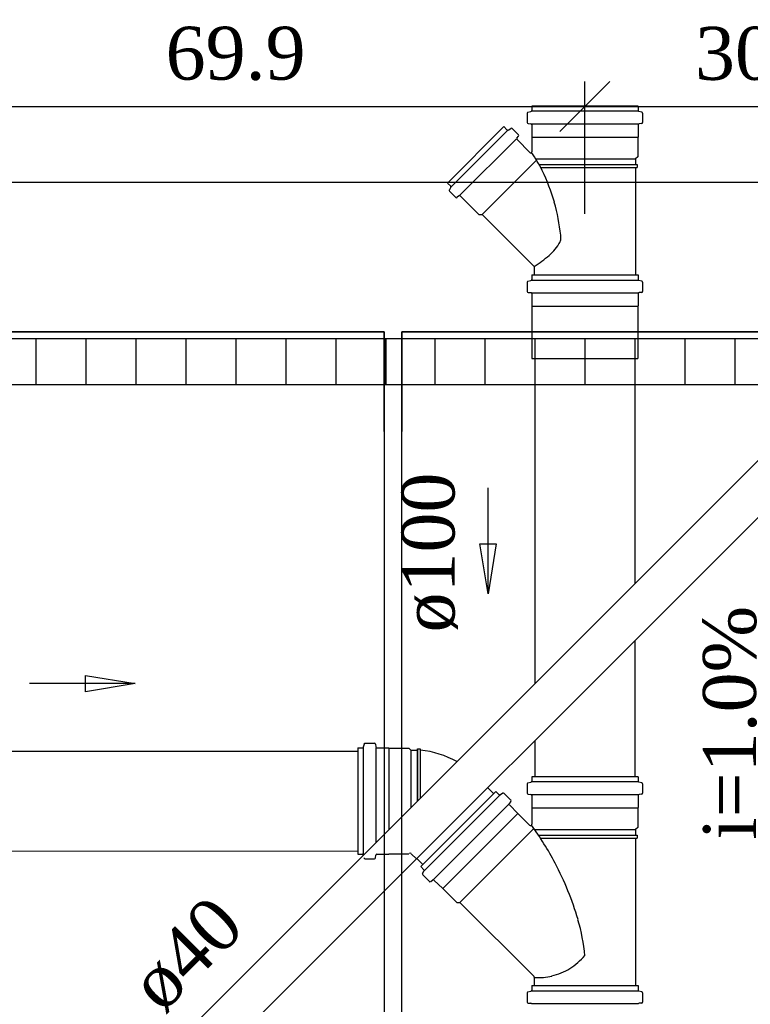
# Model space of a CAD drawing. Header units: millimetres. Extents: x 664 to 730045, y -4 to 80.
# Tile 61 of 78: x 744.79 to 747.71, y 29.67 to 33.61. Entities that reach past the tile are written whole.
import ezdxf

# ---------------------------------------------------------------- set-up
doc = ezdxf.new("R2010")
doc.units = ezdxf.units.MM
doc.header["$MEASUREMENT"] = 0
for name, color, linetype, lineweight in [('Simbolos', 1, 'Continuous', 30), ('Simbolos_int', 1, 'Continuous', 30), ('TQ-Sentido tubo', 7, 'Continuous', 20), ('TQ-Seção tubo', 1, 'Continuous', 30), ('TQ-Textos tubo', 7, 'Continuous', 20)]:
    doc.layers.add(name, color=color, linetype=linetype, lineweight=lineweight)
doc.styles.add('TimesNewRoman', font='times.ttf')
doc.dimstyles.get("Standard").update_dxf_attribs({"dimtxt": 0.18, "dimasz": 0.18, "dimexe": 0.18, "dimexo": 0.0625, "dimgap": 0.09, "dimtad": 0, "dimtih": 1, "dimtoh": 1, "dimdec": 4, "dimzin": 0, "dimdsep": 46, "dimtxsty": 'Standard', "dimcen": 0.09, "dimadec": 0, "dimazin": 0, "dimtfac": 1, "dimtdec": 4, "dimtofl": 0, "dimtmove": 0, "dimatfit": 3, "dimfxl": 0, "dimtolj": 1, "dimtzin": 0, "dimarcsym": 0})
doc.dimstyles.new('UM_25.000000', dxfattribs={"dimtxt": 0.18, "dimasz": 0.2, "dimexe": 0.1, "dimexo": 0.2, "dimgap": 0, "dimtad": 1, "dimtih": 1, "dimtoh": 1, "dimdec": 1, "dimlfac": 25, "dimzin": 0, "dimdsep": 46, "dimtxsty": 'Standard', "dimblk": 'CLOSED', "dimblk1": 'CLOSED', "dimblk2": 'CLOSED', "dimcen": 0.09, "dimdle": 0.1, "dimadec": 1, "dimazin": 2, "dimtfac": 1, "dimtdec": 4, "dimtofl": 0, "dimtmove": 0, "dimatfit": 3, "dimldrblk": 'CLOSED', "dimfxl": 0, "dimtolj": 1, "dimarcsym": 0})

# ---------------------------------------------------------------- blocks, each defined once
blk = doc.blocks.new('_OBLIQUE')
at = {"color": 0, "linetype": 'ByBlock', "lineweight": -2}
blk.add_line((-0.5, -0.5), (0.5, 0.5), dxfattribs=at)
blk = doc.blocks.new('*D55')
at = {"color": 0, "linetype": 'Continuous', "lineweight": -2}
for p, q in [((744.2571, 32.4438), (744.2571, 33.3655)), ((747.0521, 32.8359), (747.0521, 33.3655)), ((744.1571, 33.2655), (747.1521, 33.2655))]:
    blk.add_line(p, q, dxfattribs=at)
at = {"layer": 'Defpoints', "color": 0}
for p in [(747.0521, 33.2655), (747.0521, 32.6359), (744.2571, 32.2438)]:
    blk.add_point(p, dxfattribs=at)
at = {"color": 0, "lineweight": -2, "xscale": 0.2, "yscale": 0.2, "zscale": 0.2, "rotation": 180}
blk.add_blockref('_OBLIQUE', (744.2571, 33.2655), dxfattribs=at)
at = {"color": 0, "lineweight": -2, "xscale": 0.2, "yscale": 0.2, "zscale": 0.2}
blk.add_blockref('_OBLIQUE', (747.0521, 33.2655), dxfattribs=at)
at = {"color": 7, "insert": (745.6546, 33.4773), "char_height": 0.2118, "attachment_point": 5, "rotation": 0.0057, "style": 'TimesNewRoman'}
blk.add_mtext('\\A1;69.9', dxfattribs=at)
blk = doc.blocks.new('*D56')
at = {"color": 0, "linetype": 'Continuous', "lineweight": -2}
for p, q in [((747.0521, 32.8359), (747.0521, 33.3655)), ((748.2531, 32.4438), (748.2531, 33.3655)), ((746.9521, 33.2655), (748.3531, 33.2655))]:
    blk.add_line(p, q, dxfattribs=at)
at = {"layer": 'Defpoints', "color": 0}
for p in [(748.2531, 33.2655), (747.0521, 32.6359), (748.2531, 32.2438)]:
    blk.add_point(p, dxfattribs=at)
at = {"color": 0, "lineweight": -2, "xscale": 0.2, "yscale": 0.2, "zscale": 0.2, "rotation": 180}
blk.add_blockref('_OBLIQUE', (747.0521, 33.2655), dxfattribs=at)
at = {"color": 0, "lineweight": -2, "xscale": 0.2, "yscale": 0.2, "zscale": 0.2}
blk.add_blockref('_OBLIQUE', (748.2531, 33.2655), dxfattribs=at)
at = {"color": 7, "insert": (747.6526, 33.4773), "char_height": 0.2118, "attachment_point": 5, "rotation": 0.0057, "style": 'TimesNewRoman'}
blk.add_mtext('\\A1;30', dxfattribs=at)

msp = doc.modelspace()

# ---------------------------------------------------------------- linework, layer by layer
at = {"color": 7}
for p, q in [((730.0771, 32.9638), (750.1871, 32.9638)), ((742.2651, 32.3638), (746.2491, 32.3638)), ((746.2491, 32.3638), (742.2651, 32.3638)), ((746.2491, 32.3638), (746.2491, 27.0728)), ((746.2491, 31.9648), (746.2491, 32.3638)), ((746.3201, 32.3638), (750.1871, 32.3638)), ((746.3201, 27.0728), (746.3201, 32.3638)), ((750.1871, 32.3638), (746.3201, 32.3638)), ((746.3201, 32.3638), (746.3201, 31.9648))]:
    msp.add_line(p, q, dxfattribs=at)
at = {"color": 1}
for p, q in [((746.2571, 32.3358), (742.2571, 32.3358)), ((744.8571, 32.1518), (744.8571, 32.3358)), ((745.0571, 32.1518), (745.0571, 32.3358)), ((745.2571, 32.1518), (745.2571, 32.3358)), ((745.4571, 32.1518), (745.4571, 32.3358)), ((745.6571, 32.1518), (745.6571, 32.3358)), ((745.8571, 32.1518), (745.8571, 32.3358)), ((746.0571, 32.1518), (746.0571, 32.3358)), ((750.2531, 32.3359), (746.2531, 32.3357)), ((746.2531, 32.1517), (746.2531, 32.3357)), ((746.2571, 32.1518), (746.2571, 32.3358)), ((746.4531, 32.1517), (746.4531, 32.3357)), ((746.6531, 32.1517), (746.6531, 32.3357)), ((746.8531, 32.1517), (746.8531, 32.3357)), ((747.0531, 32.1517), (747.0531, 32.3357)), ((747.2531, 32.1518), (747.2531, 32.3358)), ((747.4531, 32.1518), (747.4531, 32.3358)), ((747.6531, 32.1518), (747.6531, 32.3358)), ((746.2571, 32.1518), (742.2571, 32.1518)), ((750.2531, 32.1519), (746.2531, 32.1517))]:
    msp.add_line(p, q, dxfattribs=at)
at = {"layer": 'Simbolos'}
for p, q in [((747.2651, 33.2679), (746.8391, 33.2679)), ((746.8391, 33.2679), (746.8391, 33.2499)), ((747.2651, 33.2679), (747.2651, 33.2499)), ((746.8211, 33.2389), (746.8211, 33.2019)), ((746.8241, 33.2429), (746.8361, 33.2459)), ((747.2801, 33.2429), (747.2681, 33.2459)), ((747.2831, 33.2389), (747.2831, 33.2019)), ((746.7281, 33.1858), (746.5021, 32.9598)), ((746.7281, 33.1858), (746.7401, 33.1728)), ((746.8251, 33.1979), (746.8351, 33.1969)), ((746.8391, 33.1929), (746.8391, 33.1439)), ((747.2651, 33.1929), (747.2651, 33.1439)), ((747.2791, 33.1979), (747.2691, 33.1969)), ((746.7451, 33.1718), (746.7561, 33.1778)), ((746.7611, 33.1778), (746.7861, 33.1528)), ((746.7801, 33.1398), (746.7861, 33.1478)), ((746.8391, 33.1439), (746.8401, 33.1429)), ((746.8401, 33.1429), (746.8401, 33.0839)), ((747.2651, 33.1439), (747.2641, 33.1429)), ((747.2641, 33.1429), (747.2641, 33.0639)), ((746.7801, 33.1348), (746.8331, 33.0809)), ((747.2641, 33.0639), (747.2551, 33.0559)), ((747.2551, 33.0559), (747.2551, 33.0339)), ((747.2551, 33.0339), (747.2611, 33.0339)), ((747.2611, 33.0339), (747.2611, 33.0219)), ((747.2551, 33.0219), (747.2551, 32.5919)), ((747.2551, 33.0219), (747.2611, 33.0219)), ((746.5021, 32.9598), (746.5151, 32.9478)), ((746.5161, 32.9428), (746.5101, 32.9318)), ((746.5101, 32.9268), (746.5351, 32.9018)), ((746.5481, 32.9078), (746.5401, 32.9018)), ((746.5531, 32.9078), (746.6281, 32.8338)), ((746.6281, 32.8338), (746.6411, 32.8338)), ((746.6411, 32.8338), (746.8491, 32.6259)), ((746.8391, 32.5919), (746.8391, 32.5739)), ((746.8391, 32.5919), (747.2651, 32.5919)), ((746.8491, 32.6259), (746.8491, 32.5919)), ((747.2651, 32.5919), (747.2651, 32.5739)), ((746.8211, 32.5629), (746.8211, 32.5259)), ((746.8241, 32.5669), (746.8361, 32.5699)), ((747.2801, 32.5669), (747.2681, 32.5699)), ((747.2831, 32.5629), (747.2831, 32.5259)), ((746.8251, 32.5219), (746.8351, 32.5209)), ((746.8391, 32.5169), (746.8391, 32.4679)), ((747.2651, 32.5169), (747.2651, 32.4679)), ((747.2791, 32.5219), (747.2691, 32.5209)), ((746.8391, 32.4679), (746.8401, 32.4669)), ((746.8401, 32.4669), (746.8401, 32.2579)), ((747.2651, 32.4679), (747.2641, 32.4669)), ((747.2641, 32.4669), (747.2641, 32.2579)), ((746.1441, 30.6994), (746.1621, 30.6994)), ((746.1441, 30.6994), (746.1441, 30.2734)), ((746.1691, 30.7144), (746.1651, 30.7024)), ((746.1721, 30.7174), (746.2101, 30.7174)), ((746.2141, 30.7134), (746.2151, 30.7034)), ((746.2191, 30.6994), (746.2671, 30.6994)), ((746.2671, 30.6994), (746.2681, 30.6984)), ((746.2681, 30.6984), (746.3471, 30.6984)), ((746.3471, 30.6984), (746.3561, 30.6894)), ((746.3561, 30.6894), (746.3811, 30.6894)), ((746.3811, 30.6894), (746.3821, 30.6954)), ((746.3811, 30.6894), (746.3811, 30.4864)), ((746.3821, 30.6954), (746.3931, 30.6954)), ((746.3941, 30.6894), (746.3931, 30.6954)), ((747.2651, 30.5837), (746.8391, 30.5837)), ((746.8391, 30.5837), (746.8391, 30.5657)), ((747.2651, 30.5837), (747.2651, 30.5657)), ((746.8211, 30.5547), (746.8211, 30.5177)), ((746.8241, 30.5587), (746.8361, 30.5617)), ((747.2801, 30.5587), (747.2681, 30.5617)), ((747.2831, 30.5547), (747.2831, 30.5177)), ((746.6961, 30.5247), (746.3951, 30.2237)), ((746.6961, 30.5247), (746.7091, 30.5117)), ((746.7241, 30.5177), (746.7141, 30.5117)), ((746.7291, 30.5167), (746.7561, 30.4897)), ((746.8251, 30.5137), (746.8351, 30.5127)), ((746.8391, 30.5087), (746.8391, 30.4597)), ((747.2651, 30.5087), (747.2651, 30.4597)), ((747.2791, 30.5137), (747.2691, 30.5127)), ((746.7561, 30.4847), (746.7491, 30.4767)), ((746.7501, 30.4717), (746.7841, 30.4367)), ((746.7841, 30.4367), (746.7841, 30.4357)), ((746.7841, 30.4357), (746.8301, 30.3897)), ((746.8391, 30.4597), (746.8401, 30.4587)), ((746.8401, 30.4587), (746.8401, 30.3937)), ((747.2651, 30.4597), (747.2641, 30.4587)), ((747.2641, 30.4587), (747.2641, 30.3797)), ((747.2641, 30.3797), (747.2551, 30.3717)), ((747.2551, 30.3717), (747.2551, 30.3497)), ((747.2551, 30.3497), (747.2611, 30.3497)), ((747.2611, 30.3497), (747.2611, 30.3377)), ((747.2551, 30.3377), (747.2551, 29.7477)), ((747.2551, 30.3377), (747.2611, 30.3377)), ((746.1441, 30.2734), (746.1621, 30.2734)), ((746.1655, 30.2693), (746.1651, 30.2704)), ((746.2141, 30.2594), (746.2151, 30.2694)), ((746.2191, 30.2734), (746.2671, 30.2734)), ((746.2671, 30.2734), (746.2681, 30.2744)), ((746.2681, 30.2744), (746.3471, 30.2744)), ((746.3471, 30.2744), (746.3481, 30.2754)), ((746.3571, 30.2754), (746.3781, 30.2544)), ((746.1721, 30.2554), (746.2101, 30.2554)), ((746.3951, 30.2237), (746.4081, 30.2107)), ((746.4021, 30.1957), (746.4081, 30.2057)), ((746.4031, 30.1907), (746.4301, 30.1637)), ((746.4351, 30.1637), (746.4431, 30.1707)), ((746.4481, 30.1697), (746.4831, 30.1357)), ((746.4831, 30.1357), (746.4841, 30.1357)), ((746.4841, 30.1357), (746.5401, 30.0797)), ((746.5401, 30.0797), (746.5521, 30.0797)), ((746.5521, 30.0797), (746.8471, 29.7857)), ((746.8491, 29.7817), (746.8491, 29.7477)), ((746.8491, 29.7807), (746.8491, 29.7477)), ((746.8211, 29.7187), (746.8211, 29.6817)), ((746.8241, 29.7227), (746.8361, 29.7257)), ((746.8391, 29.7477), (746.8391, 29.7297)), ((746.8391, 29.7477), (747.2651, 29.7477)), ((747.2651, 29.7477), (747.2651, 29.7297)), ((747.2801, 29.7227), (747.2681, 29.7257)), ((747.2831, 29.7187), (747.2831, 29.6817)), ((746.8251, 29.6777), (746.8351, 29.6767)), ((747.2791, 29.6777), (747.2691, 29.6767))]:
    msp.add_line(p, q, dxfattribs=at)
for centre, radius, start, end in [((746.8251, 33.2389), 0.004, 105.007, 179.993), ((746.8351, 33.2499), 0.004, 285.007, 0.0066), ((747.2691, 33.2499), 0.004, 179.993, 255.007), ((747.2791, 33.2389), 0.004, 0.0066, 75.0067), ((746.8251, 33.2019), 0.004, 179.993, 265.007), ((746.8351, 33.1929), 0.004, 0.0066, 85.0069), ((747.2691, 33.1929), 0.004, 95.0063, 179.993), ((747.2791, 33.2019), 0.004, 275.007, 0.0066), ((746.7431, 33.1758), 0.004, 225.006, 300.006), ((746.7581, 33.1748), 0.004, 45.0068, 120.007), ((746.7831, 33.1498), 0.004, 320.007, 45.0068), ((746.7831, 33.1368), 0.004, 140.007, 225.007), ((746.8361, 33.0839), 0.004, 225.007, 0.0066), ((746.4461, 32.8008), 0.4827, 25.6334, 35.539), ((746.1231, 32.6458), 0.8411, 16.4183, 25.6334), ((746.5121, 32.9448), 0.004, 330.007, 45.0068), ((746.5131, 32.9298), 0.004, 150.007, 225.006), ((746.5511, 32.9048), 0.004, 45.0068, 130.007), ((746.5381, 32.9048), 0.004, 225.007, 310.007), ((746.1241, 32.6568), 0.8367, 6.4384, 15.6779), ((746.6411, 32.7448), 0.315, 357.757, 1.1645), ((746.7661, 32.8298), 0.2147, 311.837, 330.261), ((746.9301, 32.7359), 0.0253, 331.073, 352.19), ((746.6031, 33.0238), 0.4677, 301.743, 310.894), ((746.3661, 33.3768), 0.8929, 302.767, 302.805), ((746.8251, 32.5629), 0.004, 105.007, 179.993), ((746.8351, 32.5739), 0.004, 285.007, 0.0066), ((747.2691, 32.5739), 0.004, 179.993, 255.007), ((747.2791, 32.5629), 0.004, 0.0066, 75.0066), ((746.8251, 32.5259), 0.004, 179.993, 265.007), ((746.8351, 32.5169), 0.004, 0.0066, 85.0066), ((747.2691, 32.5169), 0.004, 95.0066, 179.993), ((747.2791, 32.5259), 0.004, 275.007, 0.0066), ((746.1621, 30.7034), 0.004, 270, 345), ((746.1721, 30.7134), 0.004, 90, 165), ((746.2101, 30.7134), 0.004, 5.0001, 90), ((746.2191, 30.7034), 0.004, 185, 270), ((746.3531, 30.3034), 0.3888, 61.2265, 83.9013), ((746.8251, 30.5547), 0.004, 105, 180), ((746.8351, 30.5657), 0.004, 285, 0.0001), ((747.2691, 30.5657), 0.004, 180, 255), ((747.2791, 30.5547), 0.004, 0.0001, 75.0002), ((746.7121, 30.5147), 0.004, 225, 300), ((746.7261, 30.5137), 0.004, 45.0002, 120), ((746.8251, 30.5177), 0.004, 180, 265), ((746.8351, 30.5087), 0.004, 0.0001, 85.0004), ((747.2691, 30.5087), 0.004, 94.9998, 180), ((747.2791, 30.5177), 0.004, 275, 0.0001), ((746.7521, 30.4737), 0.004, 140, 225), ((746.7531, 30.4877), 0.004, 320, 45.0002), ((746.8341, 30.3937), 0.006, 225, 0.0001), ((745.8381, 29.6617), 1.2371, 27.7401, 36.056), ((746.1621, 30.2694), 0.004, 14.9999, 90), ((746.2191, 30.2694), 0.004, 90, 175), ((746.3531, 30.2714), 0.006, 45, 135), ((746.1721, 30.2594), 0.004, 195, 270), ((746.2101, 30.2594), 0.004, 270, 355), ((745.8381, 29.6617), 1.2371, 16.4333, 27.7401), ((746.4061, 30.1937), 0.004, 150, 225), ((746.4051, 30.2077), 0.004, 330, 45.0002), ((746.4321, 30.1667), 0.004, 225, 310), ((746.4461, 30.1677), 0.004, 45.0002, 130), ((746.2961, 29.7957), 0.7593, 5.4138, 16.4621), ((746.8331, 30.0577), 0.2895, 303.304, 319.023), ((746.8541, 30.0487), 0.2707, 284.103, 300.733), ((746.8431, 29.7807), 0.006, 0.0001, 45.0001), ((746.9041, 30.0597), 0.2837, 258.722, 259.429), ((746.8701, 29.9837), 0.2043, 264.938, 284.103), ((746.8251, 29.7187), 0.004, 105.007, 179.993), ((746.8351, 29.7297), 0.004, 285.007, 0.0066), ((747.2691, 29.7297), 0.004, 179.993, 255.007), ((747.2791, 29.7187), 0.004, 0.0066, 75.0066), ((746.8251, 29.6817), 0.004, 179.993, 265.007), ((746.8351, 29.6727), 0.004, 0.0066, 85.0066), ((747.2691, 29.6727), 0.004, 95.0066, 179.993), ((747.2791, 29.6817), 0.004, 275.007, 0.0066)]:
    msp.add_arc(centre, radius, start, end, dxfattribs=at)
at = {"layer": 'Simbolos_int'}
for p, q in [((747.2651, 33.2469), (746.8391, 33.2469)), ((747.2651, 33.1959), (746.8391, 33.1959)), ((746.7431, 33.1708), (746.5171, 32.9448)), ((746.8401, 33.1429), (747.2641, 33.1429)), ((746.7771, 33.1358), (746.5521, 32.9108)), ((746.8591, 33.0519), (746.6411, 32.8338)), ((746.8561, 33.0559), (747.2551, 33.0559)), ((746.8691, 33.0339), (747.2551, 33.0339)), ((746.8751, 33.0219), (747.2551, 33.0219)), ((746.8491, 32.5919), (747.2551, 32.5919)), ((746.8391, 32.5709), (747.2651, 32.5709)), ((746.8391, 32.5199), (747.2651, 32.5199)), ((746.8401, 32.4669), (747.2641, 32.4669)), ((746.8401, 32.2579), (747.2641, 32.2579)), ((746.1651, 30.6994), (746.1651, 30.2734)), ((746.2151, 30.6994), (746.2151, 30.3189)), ((746.2671, 30.6994), (746.2671, 30.371)), ((746.3561, 30.6894), (746.3561, 30.46)), ((746.3821, 30.6954), (746.3821, 30.4864)), ((746.3931, 30.6954), (746.3931, 30.497)), ((746.3781, 30.2544), (746.6651, 30.5414)), ((747.2651, 30.5627), (746.8391, 30.5627)), ((746.7111, 30.5097), (746.4101, 30.2087)), ((747.2651, 30.5117), (746.8391, 30.5117)), ((746.7471, 30.4737), (746.4461, 30.1727)), ((746.4831, 30.1357), (746.7841, 30.4367)), ((746.4841, 30.1357), (746.7841, 30.4357)), ((746.8401, 30.4587), (747.2641, 30.4587)), ((746.5521, 30.0797), (746.8481, 30.3757)), ((746.8511, 30.3717), (747.2551, 30.3717)), ((746.8651, 30.3497), (747.2551, 30.3497)), ((746.8741, 30.3377), (747.2551, 30.3377)), ((746.8391, 29.7267), (747.2651, 29.7267)), ((746.8491, 29.7477), (747.2551, 29.7477)), ((746.8491, 29.7477), (747.2551, 29.7477)), ((746.8391, 29.6757), (747.2651, 29.6757))]:
    msp.add_line(p, q, dxfattribs=at)
at = {"layer": 'TQ-Seção tubo'}
for p, q in [((746.8521, 32.2579), (746.8521, 30.9561)), ((747.2521, 32.2579), (747.2521, 31.3562)), ((748.1041, 32.2084), (742.8031, 26.9062)), ((748.2181, 32.0952), (742.9161, 26.793)), ((747.2521, 31.1291), (747.2521, 30.5837)), ((746.8521, 30.7291), (746.8521, 30.5837)), ((742.8123, 30.6857), (746.1441, 30.6863)), ((746.6631, 30.5393), (746.6871, 30.5156)), ((742.6811, 30.2856), (746.1441, 30.2863)), ((746.3801, 30.2565), (746.4041, 30.2328))]:
    msp.add_line(p, q, dxfattribs=at)

# ---------------------------------------------------------------- texts
at = {"layer": 'TQ-Textos tubo', "char_height": 0.2118, "line_spacing_factor": 0.798, "style": 'TimesNewRoman'}
for s, insert, width, attachment_point, rotation in [('ø100', (746.5439, 31.4809), 1.193706, 8, 90.0002), ('i=1.0%', (747.7409, 30.7997), 1.741303, 8, 90.0002), ('ø40', (745.3697, 29.6232), 0.895279, 7, 45.0001)]:
    msp.add_mtext(s, dxfattribs=dict(at, insert=insert, width=width, attachment_point=attachment_point, rotation=rotation))

# ---------------------------------------------------------------- dimensions: what is measured, and where the dimension line sits
at = {"linetype": 'Continuous'}
for base, p1, p2, picture, middle in [((747.0521, 33.2655), (744.2571, 32.2438), (747.0521, 32.6359), '*D55', (745.6546, 33.4773)), ((748.2531, 33.2655), (747.0521, 32.6359), (748.2531, 32.2438), '*D56', (747.6526, 33.4773))]:
    dim = msp.add_linear_dim(base=base, p1=p1, p2=p2, dimstyle='UM_25.000000', override={"dimtxt": 0.2118, "dimasz": 0.2, "dimexe": 0.1, "dimexo": 0.2, "dimtad": 1, "dimtih": 0, "dimtoh": 0, "dimdec": 1, "dimlfac": 25, "dimzin": 8, "dimtxsty": 'TimesNewRoman', "dimblk": 'OBLIQUE', "dimblk1": 'OBLIQUE', "dimblk2": 'OBLIQUE', "dimsah": 1, "dimdle": 0.1, "dimse1": 0, "dimse2": 0, "dimclrt": 7, "dimadec": 1, "dimazin": 3, "dimtmove": 2, "dimldrblk": 'OBLIQUE'}, dxfattribs=at)
    dim.commit()
    dim.dimension.update_dxf_attribs({"geometry": picture, "text_midpoint": middle, "dimtype": 160, "text_rotation": 0.0057})

# ---------------------------------------------------------------- leaders
at = {"layer": 'TQ-Sentido tubo'}
for points in [[(746.6648, 31.3158), (746.6648, 31.7394)], [(745.2534, 30.9563), (744.8294, 30.9563)]]:
    msp.add_leader(points, dimstyle='Standard', override={"dimasz": 0.2, "dimldrblk": 'CLOSED'}, dxfattribs=at)

doc.saveas('drawing.dxf')
